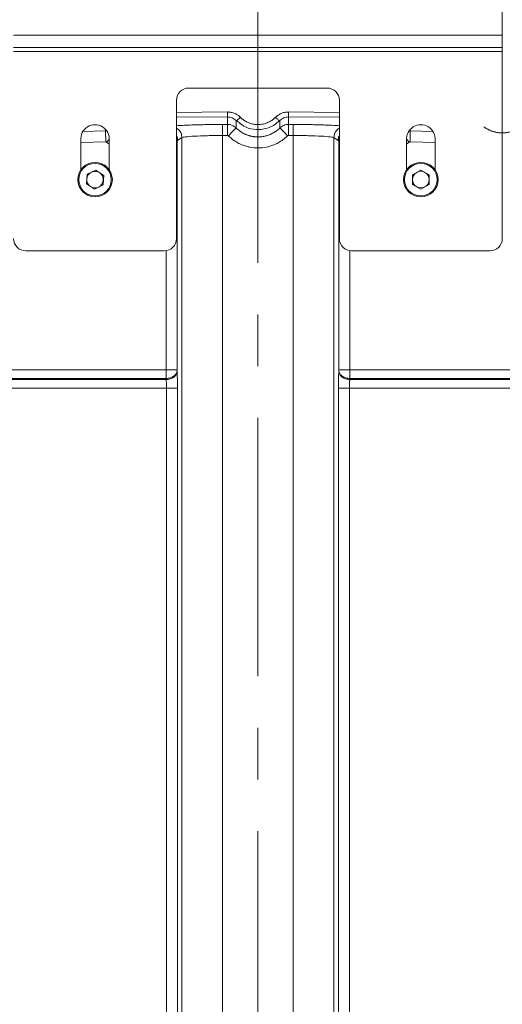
# Model space of a CAD drawing. Header units: millimetres. Extents: x 0 to 594, y 0 to 420.
# Tile 45 of 76: x 104 to 128, y 324 to 372. Entities that reach past the tile are written whole.
import ezdxf

# ---------------------------------------------------------------- set-up
doc = ezdxf.new("R2010")
doc.units = ezdxf.units.MM
doc.linetypes.add('CENTERX2', pattern=[20.32, 12.7, -2.54, 2.54, -2.54])
doc.styles.add('SLDTEXTSTYLE1', font='TXT', dxfattribs={"width": 0.605})
doc.dimstyles.new('SLDDIMSTYLE0', dxfattribs={"dimtxt": 2.568319, "dimasz": 3.3, "dimexe": 0, "dimexo": 0.0625, "dimgap": 0.64208, "dimtad": 1, "dimdec": 1, "dimlfac": 5, "dimrnd": 1e-09, "dimzin": 12, "dimdsep": 46, "dimtxsty": 'SLDTEXTSTYLE1', "dimsah": 1, "dimcen": 0.09, "dimadec": 0, "dimazin": 3, "dimtfac": 1, "dimtdec": 1, "dimtofl": 0, "dimtmove": 0, "dimatfit": 3, "dimfxl": 1, "dimfrac": 2, "dimtolj": 1, "dimtzin": 12, "dimarcsym": 0})
doc.dimstyles.new('SLDDIMSTYLE3', dxfattribs={"dimtxt": 2.568319, "dimasz": 3.3, "dimexe": 0, "dimexo": 0.0625, "dimgap": 0.64208, "dimtad": 1, "dimdec": 1, "dimlfac": 5, "dimrnd": 1e-09, "dimzin": 12, "dimdsep": 46, "dimtxsty": 'SLDTEXTSTYLE1', "dimsah": 1, "dimcen": 0.09, "dimadec": 0, "dimazin": 3, "dimtfac": 1, "dimtdec": 1, "dimtmove": 0, "dimatfit": 0, "dimfxl": 1, "dimfrac": 2, "dimtolj": 1, "dimtzin": 12, "dimarcsym": 0})

# ---------------------------------------------------------------- blocks, each defined once
blk = doc.blocks.new('_D_7')
at = {"color": 7, "linetype": 'Continuous', "lineweight": 0}
for p, q in [((94.215, 386.012), (93.627, 386.012)), ((93.627, 386.012), (93.627, 382.068)), ((100.584, 386.012), (101.172, 386.012)), ((101.172, 386.012), (101.172, 382.068)), ((107.707, 372.909), (107.707, 382.48)), ((115.707, 368.481), (115.707, 382.48)), ((93.627, 382.068), (94.215, 382.068)), ((101.172, 382.068), (100.584, 382.068)), ((107.707, 381.48), (92.206, 381.48)), ((115.707, 381.48), (107.707, 381.48)), ((115.707, 381.48), (122.107, 381.48))]:
    blk.add_line(p, q, dxfattribs=at)
for points in [[(107.707, 381.48), (104.407, 381.98), (104.407, 380.98)], [(115.707, 381.48), (119.007, 380.98), (119.007, 381.98)]]:
    blk.add_solid(points, dxfattribs=at)
at = {"color": 7, "linetype": 'Continuous', "lineweight": 0, "char_height": 2.6458, "attachment_point": 1, "style": 'SLDTEXTSTYLE1'}
for s, insert in [('40', (95.44, 390.011)), ('1,6', (94.95, 385.479))]:
    blk.add_mtext(s, dxfattribs=dict(at, insert=insert))
blk = doc.blocks.new('_D_15')
at = {"color": 7, "linetype": 'Continuous', "lineweight": 0}
for p, q in [((107.707, 372.909), (185.665, 372.909)), ((184.665, 230.163), (184.665, 372.909)), ((180.133, 305.701), (180.133, 306.289)), ((180.133, 306.289), (184.077, 306.289)), ((184.077, 306.289), (184.077, 305.701)), ((180.133, 297.371), (180.133, 296.783)), ((184.077, 296.783), (184.077, 297.371)), ((180.133, 296.783), (184.077, 296.783)), ((162.794, 230.163), (185.665, 230.163))]:
    blk.add_line(p, q, dxfattribs=at)
for points in [[(184.665, 372.909), (184.165, 369.609), (185.165, 369.609)], [(184.665, 230.163), (185.165, 233.463), (184.165, 233.463)]]:
    blk.add_solid(points, dxfattribs=at)
at = {"color": 7, "linetype": 'Continuous', "lineweight": 0, "char_height": 2.6458, "attachment_point": 1, "rotation": 90, "style": 'SLDTEXTSTYLE1'}
for s, insert in [('713,7', (176.135, 297.126)), ('28,1', (180.667, 298.106))]:
    blk.add_mtext(s, dxfattribs=dict(at, insert=insert))

msp = doc.modelspace()

# ---------------------------------------------------------------- linework, layer by layer
at = {"color": 7, "linetype": 'Continuous', "lineweight": 15}
for p, q in [((127.707, 371.409), (127.707, 376.209)), ((127.707, 371.409), (103.707, 371.409)), ((127.707, 370.809), (127.707, 371.409)), ((127.707, 370.809), (103.707, 370.809)), ((127.707, 370.609), (127.707, 370.809)), ((127.707, 370.609), (103.707, 370.609)), ((127.707, 361.409), (127.707, 370.609)), ((119.107, 368.809), (112.307, 368.809)), ((111.707, 368.209), (111.707, 361.409)), ((119.707, 368.209), (119.707, 361.409)), ((114.209, 367.023), (114.209, 367.392)), ((117.206, 367.392), (117.206, 367.023)), ((114.634, 366.848), (114.633, 367.214)), ((116.782, 367.214), (116.781, 366.848)), ((111.764, 366.234), (111.975, 366.377)), ((111.975, 240.327), (111.975, 366.377)), ((113.972, 366.481), (114.211, 366.482)), ((113.972, 240.306), (113.972, 366.481)), ((117.204, 366.482), (117.443, 366.481)), ((117.443, 240.306), (117.443, 366.481)), ((119.44, 240.327), (119.44, 366.377)), ((119.44, 366.377), (119.65, 366.234)), ((107.011, 364.797), (107.011, 366.239)), ((108.404, 366.239), (108.404, 364.797)), ((111.734, 366.205), (111.734, 354.958)), ((119.681, 366.205), (119.681, 354.958)), ((123.011, 364.797), (123.011, 366.239)), ((124.404, 366.239), (124.404, 364.797)), ((107.283, 364.103), (107.317, 364.573)), ((107.317, 364.573), (107.74, 364.78)), ((108.131, 364.516), (107.74, 364.78)), ((108.098, 364.046), (108.131, 364.516)), ((123.707, 364.781), (123.299, 364.545)), ((123.299, 364.545), (123.299, 364.074)), ((123.707, 364.781), (124.116, 364.545)), ((124.116, 364.074), (124.116, 364.545)), ((107.283, 364.103), (107.674, 363.839)), ((108.098, 364.046), (107.674, 363.839)), ((123.707, 363.838), (123.299, 364.074)), ((124.116, 364.074), (123.707, 363.838)), ((111.107, 360.809), (104.307, 360.809)), ((127.107, 360.809), (120.307, 360.809)), ((111.195, 354.958), (78.707, 354.958)), ((111.735, 354.916), (111.738, 354.867)), ((119.68, 354.916), (119.677, 354.867)), ((152.707, 354.958), (120.22, 354.958)), ((111.196, 354.534), (78.707, 354.534)), ((111.198, 354.485), (78.707, 354.485)), ((111.196, 354.534), (111.198, 354.485)), ((120.219, 354.534), (120.216, 354.485)), ((152.707, 354.485), (120.216, 354.485)), ((152.707, 354.534), (120.219, 354.534)), ((111.216, 354.061), (78.707, 354.061)), ((111.216, 354.061), (111.216, 240.364)), ((111.755, 354.061), (111.755, 240.364)), ((119.66, 354.061), (119.66, 240.364)), ((152.707, 354.061), (120.199, 354.061)), ((120.199, 354.061), (120.199, 240.364))]:
    msp.add_line(p, q, dxfattribs=at)
at = {"color": 7, "linetype": 'CENTERX2', "lineweight": 0}
msp.add_line((115.707, 238.306), (115.707, 368.481), dxfattribs=at)
at = {"color": 8, "linetype": 'Continuous', "lineweight": 15}
for p, q in [((111.707, 367.616), (114.212, 367.633)), ((111.707, 367.375), (114.209, 367.392)), ((117.202, 367.633), (119.707, 367.616)), ((117.206, 367.392), (119.707, 367.375)), ((114.633, 367.214), (114.779, 367.115)), ((116.643, 367.102), (116.782, 367.214)), ((107.129, 366.682), (108.224, 366.708)), ((108.224, 366.708), (108.224, 366.765)), ((123.191, 366.706), (123.14, 366.703)), ((123.191, 366.775), (123.191, 366.708)), ((124.285, 366.682), (123.191, 366.708)), ((107.011, 366.138), (108.235, 366.167)), ((108.405, 366.283), (108.277, 366.15)), ((108.277, 366.15), (108.404, 366.05)), ((111.734, 366.205), (111.718, 366.205)), ((119.702, 366.205), (119.681, 366.205)), ((123.137, 366.15), (123.011, 366.048)), ((123.137, 366.15), (123.015, 366.278)), ((124.404, 366.138), (123.18, 366.167)), ((111.194, 360.827), (111.195, 354.958)), ((120.22, 360.826), (120.22, 354.958))]:
    msp.add_line(p, q, dxfattribs=at)
at = {"color": 7, "linetype": 'Continuous', "lineweight": 15, "flags": 128}
msp.add_lwpolyline([(111.734, 354.958), (111.719, 354.958), (111.685, 354.958), (111.634, 354.958), (111.567, 354.958), (111.486, 354.958), (111.395, 354.958), (111.297, 354.958), (111.195, 354.958)], dxfattribs=at)
at = {"color": 7, "linetype": 'Continuous', "lineweight": 15}
for centre, radius in [((107.707, 364.309), 0.85), ((107.707, 364.309), 0.8), ((123.707, 364.309), 0.85), ((123.707, 364.309), 0.8)]:
    msp.add_circle(centre, radius, dxfattribs=at)
for centre, radius, start, end in [((112.307, 368.209), 0.6, 90, 180), ((119.107, 368.209), 0.6, 0, 90), ((107.707, 366.309), 0.7, 354.2388, 185.7612), ((123.707, 366.309), 0.7, 354.2388, 185.7612), ((107.707, 364.309), 0.408, 115.9737, 175.9737), ((107.707, 364.309), 0.408, 55.9737, 115.9737), ((107.707, 364.309), 0.408, 355.9737, 55.9737), ((123.707, 364.309), 0.408, 120, 180), ((123.707, 364.309), 0.408, 60, 120), ((123.707, 364.309), 0.408, 0, 60), ((107.707, 364.309), 0.408, 175.9737, 235.9737), ((107.707, 364.309), 0.408, 235.9737, 295.9737), ((107.707, 364.309), 0.408, 295.9737, 355.9737), ((123.707, 364.309), 0.408, 180, 240), ((123.707, 364.309), 0.408, 240, 300), ((123.707, 364.309), 0.408, 300, 0), ((104.307, 361.409), 0.6, 180, 270), ((111.107, 361.409), 0.6, 270, 0), ((120.307, 361.409), 0.6, 180, 270), ((127.107, 361.409), 0.6, 270, 0)]:
    msp.add_arc(centre, radius, start, end, dxfattribs=at)
for points, knots in [([(114.209, 367.39), (114.209, 367.391), (114.21, 367.397), (114.211, 367.421), (114.211, 367.439), (114.212, 367.484), (114.212, 367.512), (114.212, 367.571), (114.212, 367.603), (114.212, 367.633)], [0, 0, 0, 0, 0.25, 0.25, 0.5, 0.5, 0.75, 0.75, 1, 1, 1, 1]), ([(114.209, 367.39), (114.288, 367.39), (114.367, 367.374), (114.512, 367.314), (114.578, 367.27), (114.633, 367.214)], [0, 0, 0, 0, 0.5, 0.5, 1, 1, 1, 1]), ([(114.212, 367.633), (114.225, 367.633), (114.251, 367.633), (114.288, 367.631), (114.326, 367.627), (114.364, 367.621), (114.42, 367.61), (114.495, 367.59), (114.58, 367.557), (114.655, 367.519), (114.722, 367.477), (114.787, 367.428), (114.827, 367.391), (114.846, 367.372)], [0, 0, 0, 0, 0.053953, 0.107745, 0.161477, 0.215252, 0.269171, 0.406352, 0.544104, 0.654821, 0.765982, 0.882759, 1, 1, 1, 1]), ([(114.633, 367.214), (114.637, 367.211), (114.647, 367.214), (114.673, 367.227), (114.689, 367.238), (114.724, 367.263), (114.745, 367.28), (114.792, 367.321), (114.819, 367.345), (114.846, 367.372)], [0, 0, 0, 0, 0.25, 0.25, 0.5, 0.5, 0.75, 0.75, 1, 1, 1, 1]), ([(114.846, 367.372), (114.858, 367.36), (114.882, 367.337), (114.919, 367.304), (114.957, 367.273), (114.997, 367.244), (115.037, 367.216), (115.079, 367.19), (115.122, 367.165), (115.19, 367.129), (115.286, 367.088), (115.403, 367.052), (115.517, 367.029), (115.677, 367.011), (115.894, 367.02), (116.112, 367.079), (116.255, 367.144), (116.331, 367.187), (116.389, 367.223), (116.449, 367.266), (116.511, 367.316), (116.549, 367.353), (116.568, 367.372)], [0, 0, 0, 0, 0.026112, 0.052097, 0.077999, 0.103859, 0.129723, 0.155633, 0.181632, 0.207763, 0.276053, 0.344244, 0.400215, 0.45706, 0.595899, 0.737792, 0.807976, 0.84157, 0.875195, 0.916153, 0.957695, 1, 1, 1, 1]), ([(116.568, 367.372), (116.578, 367.381), (116.597, 367.4), (116.628, 367.427), (116.66, 367.452), (116.703, 367.483), (116.759, 367.518), (116.834, 367.557), (116.919, 367.59), (117.002, 367.612), (117.075, 367.625), (117.139, 367.632), (117.181, 367.633), (117.202, 367.633)], [0, 0, 0, 0, 0.0582, 0.116191, 0.174091, 0.23202, 0.34359, 0.45487, 0.592577, 0.72989, 0.819973, 0.909851, 1, 1, 1, 1]), ([(116.782, 367.214), (116.777, 367.211), (116.768, 367.214), (116.742, 367.227), (116.725, 367.238), (116.691, 367.263), (116.67, 367.28), (116.622, 367.321), (116.596, 367.345), (116.568, 367.372)], [0, 0, 0, 0, 0.25, 0.25, 0.5, 0.5, 0.75, 0.75, 1, 1, 1, 1]), ([(116.782, 367.214), (116.837, 367.27), (116.903, 367.314), (117.048, 367.374), (117.127, 367.39), (117.206, 367.39)], [0, 0, 0, 0, 0.5, 0.5, 1, 1, 1, 1]), ([(117.206, 367.39), (117.205, 367.391), (117.205, 367.397), (117.204, 367.421), (117.204, 367.438), (117.203, 367.484), (117.203, 367.511), (117.202, 367.57), (117.202, 367.602), (117.202, 367.633)], [0, 0, 0, 0, 0.25, 0.25, 0.5, 0.5, 0.75, 0.75, 1, 1, 1, 1]), ([(112.549, 366.998), (112.567, 366.999), (112.653, 367.002), (112.833, 367.006), (113.141, 367.013), (113.523, 367.019), (113.828, 367.022), (113.97, 367.022)], [0, 0, 0, 0, 0.046769, 0.221038, 0.395454, 0.718451, 1, 1, 1, 1]), ([(113.97, 367.022), (113.986, 367.023), (114.026, 367.023), (114.09, 367.023), (114.153, 367.023), (114.192, 367.023), (114.209, 367.023)], [0, 0, 0, 0, 0.21059, 0.499996, 0.793527, 1, 1, 1, 1]), ([(113.97, 367.021), (113.97, 367.018), (113.97, 367.002), (113.97, 366.946), (113.97, 366.906), (113.971, 366.806), (113.971, 366.747), (113.972, 366.619), (113.972, 366.55), (113.972, 366.481)], [0, 0, 0, 0, 0.25, 0.25, 0.5, 0.5, 0.75, 0.75, 1, 1, 1, 1]), ([(114.209, 367.022), (114.288, 367.022), (114.366, 367.007), (114.512, 366.947), (114.578, 366.903), (114.634, 366.848)], [0, 0, 0, 0, 0.5, 0.5, 1, 1, 1, 1]), ([(114.209, 367.022), (114.209, 367.019), (114.209, 367.006), (114.209, 366.951), (114.209, 366.909), (114.21, 366.804), (114.21, 366.742), (114.211, 366.611), (114.211, 366.544), (114.211, 366.482)], [0, 0, 0, 0, 0.25, 0.25, 0.5, 0.5, 0.75, 0.75, 1, 1, 1, 1]), ([(114.633, 366.849), (114.632, 366.848), (114.623, 366.838), (114.585, 366.8), (114.555, 366.77), (114.482, 366.696), (114.437, 366.651), (114.345, 366.557), (114.298, 366.509), (114.254, 366.465)], [0, 0, 0, 0, 0.25, 0.25, 0.5, 0.5, 0.75, 0.75, 1, 1, 1, 1]), ([(114.634, 366.847), (114.647, 366.834), (114.675, 366.808), (114.717, 366.77), (114.761, 366.735), (114.806, 366.701), (114.852, 366.669), (114.898, 366.639), (114.946, 366.61), (114.994, 366.584), (115.043, 366.559), (115.092, 366.536), (115.142, 366.516), (115.193, 366.497), (115.244, 366.479), (115.295, 366.464), (115.346, 366.451), (115.398, 366.439), (115.449, 366.429), (115.501, 366.421), (115.553, 366.415), (115.604, 366.411), (115.656, 366.408), (115.69, 366.408), (115.739, 366.408), (115.802, 366.41), (115.897, 366.418), (115.992, 366.433), (116.086, 366.454), (116.18, 366.481), (116.273, 366.515), (116.364, 366.554), (116.454, 366.601), (116.541, 366.653), (116.625, 366.711), (116.706, 366.776), (116.756, 366.823), (116.781, 366.847)], [0, 0, 0, 0, 0.02392, 0.047725, 0.071416, 0.094993, 0.118456, 0.141805, 0.16504, 0.188162, 0.211169, 0.234062, 0.256842, 0.279508, 0.30206, 0.324499, 0.346824, 0.369035, 0.391133, 0.413118, 0.434989, 0.456747, 0.478392, 0.499923, 0.500112, 0.539671, 0.579611, 0.619931, 0.660632, 0.701715, 0.74318, 0.785026, 0.827255, 0.869867, 0.912861, 0.956239, 1, 1, 1, 1]), ([(114.779, 367.115), (114.883, 367.034), (115.129, 366.843), (115.55, 366.761), (115.944, 366.777), (116.252, 366.862), (116.492, 366.974), (116.607, 367.072), (116.643, 367.102)], [0, 0, 0, 0, 0.193457, 0.459291, 0.611654, 0.776335, 0.930807, 1, 1, 1, 1]), ([(116.781, 366.848), (116.837, 366.903), (116.904, 366.947), (117.049, 367.007), (117.127, 367.022), (117.206, 367.022)], [0, 0, 0, 0, 0.5, 0.5, 1, 1, 1, 1]), ([(116.782, 366.849), (116.783, 366.848), (116.792, 366.838), (116.83, 366.8), (116.859, 366.77), (116.933, 366.696), (116.977, 366.651), (117.069, 366.557), (117.117, 366.509), (117.161, 366.465)], [0, 0, 0, 0, 0.25, 0.25, 0.5, 0.5, 0.75, 0.75, 1, 1, 1, 1]), ([(117.206, 367.022), (117.206, 367.019), (117.206, 367.003), (117.205, 366.947), (117.205, 366.907), (117.205, 366.807), (117.205, 366.748), (117.204, 366.62), (117.204, 366.551), (117.204, 366.482)], [0, 0, 0, 0, 0.25, 0.25, 0.5, 0.5, 0.75, 0.75, 1, 1, 1, 1]), ([(117.206, 367.023), (117.222, 367.023), (117.262, 367.023), (117.325, 367.023), (117.388, 367.023), (117.428, 367.023), (117.445, 367.022)], [0, 0, 0, 0, 0.206502, 0.500004, 0.7894, 1, 1, 1, 1]), ([(117.445, 367.021), (117.445, 367.018), (117.445, 367.005), (117.445, 366.949), (117.445, 366.907), (117.444, 366.802), (117.444, 366.739), (117.443, 366.61), (117.443, 366.543), (117.443, 366.481)], [0, 0, 0, 0, 0.25, 0.25, 0.5, 0.5, 0.75, 0.75, 1, 1, 1, 1]), ([(117.445, 367.022), (117.572, 367.022), (117.849, 367.02), (118.202, 367.015), (118.496, 367.008), (118.702, 367.003), (118.816, 366.999), (118.864, 366.998)], [0, 0, 0, 0, 0.2517456, 0.5493726, 0.7148873, 0.8805258, 1, 1, 1, 1]), ([(108.224, 366.706), (108.224, 366.704), (108.224, 366.691), (108.225, 366.636), (108.226, 366.594), (108.228, 366.489), (108.229, 366.427), (108.232, 366.296), (108.233, 366.229), (108.235, 366.167)], [0, 0, 0, 0, 0.25, 0.25, 0.5, 0.5, 0.75, 0.75, 1, 1, 1, 1]), ([(111.975, 366.377), (111.988, 366.388), (112.05, 366.4), (112.262, 366.423), (112.412, 366.435), (112.779, 366.454), (112.996, 366.463), (113.466, 366.475), (113.719, 366.479), (113.972, 366.481)], [0, 0, 0, 0, 0.25, 0.25, 0.5, 0.5, 0.75, 0.75, 1, 1, 1, 1]), ([(114.254, 366.465), (114.263, 366.455), (114.289, 366.43), (114.339, 366.384), (114.404, 366.328), (114.483, 366.268), (114.603, 366.184), (114.751, 366.099), (114.943, 366.011), (115.121, 365.949), (115.382, 365.887), (115.707, 365.855), (116.109, 365.894), (116.421, 365.988), (116.665, 366.099), (116.812, 366.184), (116.931, 366.267), (117.02, 366.336), (117.096, 366.401), (117.145, 366.448), (117.161, 366.465)], [0, 0, 0, 0, 0.012326, 0.033463, 0.063416, 0.092309, 0.125822, 0.200133, 0.250571, 0.322089, 0.375603, 0.499938, 0.624316, 0.749273, 0.801144, 0.874095, 0.907147, 0.936543, 0.978359, 1, 1, 1, 1]), ([(117.443, 366.481), (117.696, 366.479), (117.949, 366.475), (118.419, 366.463), (118.636, 366.454), (119.003, 366.435), (119.153, 366.423), (119.365, 366.4), (119.427, 366.388), (119.44, 366.377)], [0, 0, 0, 0, 0.25, 0.25, 0.5, 0.5, 0.75, 0.75, 1, 1, 1, 1]), ([(123.18, 366.167), (123.181, 366.223), (123.182, 366.285), (123.185, 366.408), (123.186, 366.471), (123.188, 366.579), (123.189, 366.625), (123.19, 366.688), (123.191, 366.704), (123.191, 366.706)], [0, 0, 0, 0, 0.25, 0.25, 0.5, 0.5, 0.75, 0.75, 1, 1, 1, 1]), ([(111.734, 366.205), (111.739, 366.212), (111.744, 366.217), (111.754, 366.227), (111.759, 366.231), (111.764, 366.234)], [0, 0, 0, 0, 0.5, 0.5, 1, 1, 1, 1]), ([(119.65, 366.234), (119.655, 366.231), (119.66, 366.227), (119.671, 366.217), (119.676, 366.212), (119.681, 366.205)], [0, 0, 0, 0, 0.5, 0.5, 1, 1, 1, 1]), ([(123.18, 366.167), (123.178, 366.167), (123.172, 366.167), (123.165, 366.165), (123.156, 366.163), (123.146, 366.158), (123.14, 366.153), (123.137, 366.15)], [0, 0, 0, 0, 0.167146, 0.33289, 0.500061, 0.748744, 1, 1, 1, 1]), ([(111.195, 354.958), (111.195, 354.946), (111.195, 354.923), (111.195, 354.889), (111.195, 354.854), (111.195, 354.819), (111.195, 354.785), (111.195, 354.751), (111.195, 354.717), (111.195, 354.684), (111.195, 354.652), (111.195, 354.62), (111.196, 354.59), (111.196, 354.561), (111.196, 354.543), (111.196, 354.534)], [0, 0, 0, 0, 0.073206, 0.147035, 0.221494, 0.296584, 0.372297, 0.448626, 0.525561, 0.603096, 0.681232, 0.759981, 0.839355, 0.919359, 1, 1, 1, 1]), ([(111.735, 354.916), (111.733, 354.867), (111.717, 354.818), (111.66, 354.727), (111.62, 354.686), (111.521, 354.615), (111.462, 354.587), (111.334, 354.547), (111.265, 354.535), (111.196, 354.534)], [0, 0, 0, 0, 0.25, 0.25, 0.5, 0.5, 0.75, 0.75, 1, 1, 1, 1]), ([(111.738, 354.867), (111.735, 354.823), (111.722, 354.775), (111.667, 354.683), (111.625, 354.639), (111.521, 354.565), (111.458, 354.535), (111.328, 354.496), (111.261, 354.487), (111.198, 354.485)], [0, 0, 0, 0, 0.25, 0.25, 0.5, 0.5, 0.75, 0.75, 1, 1, 1, 1]), ([(111.734, 354.958), (111.734, 354.955), (111.734, 354.95), (111.734, 354.942), (111.734, 354.934), (111.735, 354.924), (111.735, 354.918), (111.735, 354.916)], [0, 0, 0, 0, 0.167121, 0.332902, 0.500194, 0.748717, 1, 1, 1, 1]), ([(111.738, 354.867), (111.738, 354.856), (111.739, 354.835), (111.741, 354.803), (111.742, 354.769), (111.744, 354.734), (111.746, 354.68), (111.748, 354.604), (111.751, 354.503), (111.753, 354.397), (111.754, 354.299), (111.755, 354.213), (111.755, 354.137), (111.755, 354.086), (111.755, 354.061)], [0, 0, 0, 0, 0.049522, 0.098639, 0.147422, 0.195946, 0.244284, 0.367883, 0.493551, 0.620752, 0.746022, 0.829764, 0.914296, 1, 1, 1, 1]), ([(119.677, 354.867), (119.672, 354.762), (119.667, 354.635), (119.661, 354.359), (119.66, 354.21), (119.66, 354.061)], [0, 0, 0, 0, 0.5, 0.5, 1, 1, 1, 1]), ([(120.216, 354.485), (120.182, 354.486), (120.148, 354.489), (120.08, 354.5), (120.047, 354.508), (119.951, 354.538), (119.892, 354.566), (119.792, 354.637), (119.752, 354.679), (119.695, 354.769), (119.68, 354.818), (119.677, 354.867)], [0, 0, 0, 0, 0.125, 0.125, 0.25, 0.25, 0.5, 0.5, 0.75, 0.75, 1, 1, 1, 1]), ([(120.219, 354.534), (120.15, 354.535), (120.081, 354.547), (119.953, 354.587), (119.894, 354.615), (119.795, 354.686), (119.754, 354.727), (119.698, 354.818), (119.682, 354.867), (119.68, 354.916)], [0, 0, 0, 0, 0.25, 0.25, 0.5, 0.5, 0.75, 0.75, 1, 1, 1, 1]), ([(120.22, 354.958), (120.158, 354.958), (120.091, 354.958), (119.962, 354.958), (119.9, 354.958), (119.796, 354.958), (119.754, 354.958), (119.698, 354.958), (119.684, 354.958), (119.681, 354.958)], [0, 0, 0, 0, 0.25, 0.25, 0.5, 0.5, 0.75, 0.75, 1, 1, 1, 1]), ([(120.22, 354.958), (120.22, 354.946), (120.22, 354.922), (120.22, 354.887), (120.22, 354.852), (120.22, 354.817), (120.22, 354.782), (120.22, 354.748), (120.22, 354.714), (120.219, 354.681), (120.219, 354.649), (120.219, 354.619), (120.219, 354.589), (120.219, 354.56), (120.219, 354.543), (120.219, 354.534)], [0, 0, 0, 0, 0.075162, 0.150617, 0.226366, 0.302409, 0.378745, 0.455374, 0.532297, 0.609514, 0.687024, 0.764828, 0.842925, 0.921316, 1, 1, 1, 1]), ([(111.198, 354.485), (111.204, 354.43), (111.208, 354.363), (111.214, 354.218), (111.216, 354.139), (111.216, 354.061)], [0, 0, 0, 0, 0.5, 0.5, 1, 1, 1, 1]), ([(120.216, 354.485), (120.216, 354.477), (120.214, 354.46), (120.212, 354.433), (120.21, 354.406), (120.208, 354.378), (120.206, 354.349), (120.205, 354.32), (120.203, 354.282), (120.201, 354.234), (120.2, 354.177), (120.199, 354.119), (120.199, 354.08), (120.199, 354.061)], [0, 0, 0, 0, 0.074495, 0.14808, 0.220757, 0.292527, 0.363391, 0.433352, 0.50241, 0.62805, 0.752855, 0.876834, 1, 1, 1, 1]), ([(111.755, 354.061), (111.752, 354.061), (111.735, 354.061), (111.678, 354.061), (111.637, 354.061), (111.538, 354.061), (111.479, 354.061), (111.353, 354.061), (111.284, 354.061), (111.216, 354.061)], [0, 0, 0, 0, 0.25, 0.25, 0.5, 0.5, 0.75, 0.75, 1, 1, 1, 1]), ([(120.199, 354.061), (120.13, 354.061), (120.062, 354.061), (119.935, 354.061), (119.877, 354.061), (119.778, 354.061), (119.737, 354.061), (119.68, 354.061), (119.663, 354.061), (119.66, 354.061)], [0, 0, 0, 0, 0.25, 0.25, 0.5, 0.5, 0.75, 0.75, 1, 1, 1, 1])]:
    msp.add_open_spline(points, degree=3, knots=knots, dxfattribs=at)
at = {"color": 8, "linetype": 'Continuous', "lineweight": 15}
for points, knots in [([(111.707, 366.957), (111.71, 366.957), (111.748, 366.961), (111.892, 366.97), (112.15, 366.984), (112.421, 366.994), (112.549, 366.998)], [0, 0, 0, 0, 0.016302, 0.214315, 0.631827, 1, 1, 1, 1]), ([(111.707, 366.831), (111.745, 366.809), (111.844, 366.753), (111.949, 366.588), (111.966, 366.447), (111.975, 366.377)], [0, 0, 0, 0, 0.232331, 0.616166, 1, 1, 1, 1]), ([(118.864, 366.998), (118.96, 366.995), (119.206, 366.987), (119.498, 366.972), (119.645, 366.961), (119.707, 366.956)], [0, 0, 0, 0, 0.270725, 0.689643, 1, 1, 1, 1]), ([(119.707, 366.831), (119.67, 366.809), (119.571, 366.753), (119.466, 366.588), (119.448, 366.447), (119.44, 366.377)], [0, 0, 0, 0, 0.232345, 0.616172, 1, 1, 1, 1]), ([(126.807, 366.901), (126.821, 366.89), (126.851, 366.869), (126.896, 366.839), (126.942, 366.811), (126.989, 366.785), (127.037, 366.76), (127.086, 366.737), (127.135, 366.716), (127.185, 366.697), (127.236, 366.679), (127.287, 366.663), (127.339, 366.65), (127.391, 366.638), (127.444, 366.627), (127.496, 366.619), (127.585, 366.608), (127.713, 366.602), (127.879, 366.612), (128.046, 366.641), (128.179, 366.68), (128.28, 366.718), (128.352, 366.75), (128.427, 366.788), (128.505, 366.834), (128.585, 366.887), (128.665, 366.948), (128.717, 366.995), (128.743, 367.019)], [0, 0, 0, 0, 0.0254943, 0.0509719, 0.0764304, 0.1018679, 0.127284, 0.1526795, 0.1780548, 0.2034101, 0.2287453, 0.2540605, 0.2793558, 0.3046317, 0.3298884, 0.3551255, 0.3803423, 0.4572848, 0.5360023, 0.6165146, 0.698824, 0.7336519, 0.7712247, 0.8115375, 0.8545819, 0.9003451, 0.9488176, 1, 1, 1, 1]), ([(111.707, 366.464), (111.713, 366.457), (111.759, 366.391), (111.762, 366.308), (111.764, 366.234)], [0, 0, 0, 0, 0.112314, 1, 1, 1, 1]), ([(111.707, 366.357), (111.712, 366.346), (111.733, 366.298), (111.734, 366.246), (111.734, 366.205)], [0, 0, 0, 0, 0.233369, 1, 1, 1, 1]), ([(119.707, 366.464), (119.702, 366.457), (119.656, 366.391), (119.653, 366.308), (119.65, 366.234)], [0, 0, 0, 0, 0.112139, 1, 1, 1, 1]), ([(119.681, 366.205), (119.682, 366.257), (119.683, 366.313), (119.706, 366.362), (119.707, 366.366)], [0, 0, 0, 0, 0.919797, 1, 1, 1, 1])]:
    msp.add_open_spline(points, degree=3, knots=knots, dxfattribs=at)
at = {"color": 7, "linetype": 'Continuous', "lineweight": 15}
for points in [[(114.211, 366.482), (114.227, 366.482), (114.242, 366.476), (114.254, 366.465)], [(117.161, 366.465), (117.172, 366.476), (117.188, 366.482), (117.204, 366.482)], [(108.235, 366.167), (108.25, 366.167), (108.266, 366.161), (108.277, 366.15)], [(119.681, 354.958), (119.681, 354.942), (119.68, 354.927), (119.68, 354.916)]]:
    msp.add_open_spline(points, degree=3, dxfattribs=at)

# ---------------------------------------------------------------- dimensions: what is measured, and where the dimension line sits
at = {"color": 7, "linetype": 'Continuous', "lineweight": 0}
dim = msp.add_linear_dim(base=(107.707, 381.48), p1=(115.707, 368.481), p2=(107.707, 372.909), dimstyle='SLDDIMSTYLE3', dxfattribs=at)
dim.commit()
dim.dimension.update_dxf_attribs({"geometry": '_D_7', "text_midpoint": (97.4, 381.48), "dimtype": 160})
dim = msp.add_linear_dim(base=(184.665, 372.909), p1=(162.794, 230.163), p2=(107.707, 372.909), angle=90, dimstyle='SLDDIMSTYLE0', dxfattribs=at)
dim.commit()
dim.dimension.update_dxf_attribs({"geometry": '_D_15', "text_midpoint": (184.665, 301.536), "dimtype": 160})

doc.saveas('drawing.dxf')
